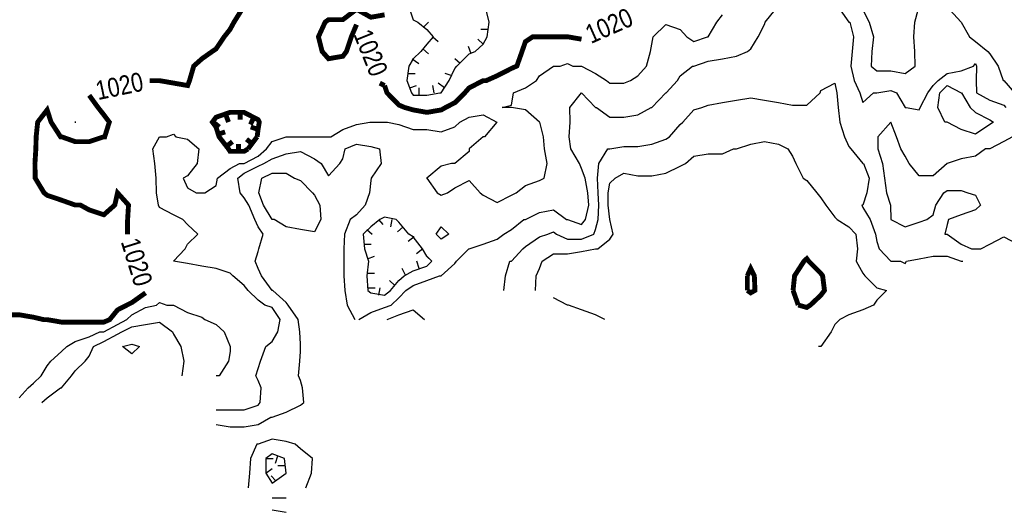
# Model space of a CAD drawing. Extents: x 628896 to 629898, y 4519176 to 4520140.
# Tile 3 of 23: x 629064 to 629266, y 4519222 to 4519324. Entities that reach past the tile are written whole.
import ezdxf
from ezdxf.enums import TextEntityAlignment as Align

# ---------------------------------------------------------------- set-up
doc = ezdxf.new("R2010")
doc.units = 0

msp = doc.modelspace()

# ---------------------------------------------------------------- linework, layer by layer
at = {"layer": 'GSLAYER', "linetype": 'CONTINUOUS', "const_width": 1, "flags": 128}
for points in [[(629091.125, 4519311), (629093, 4519311), (629095.875, 4519310.5), (629098.75, 4519310), (629099.125, 4519311), (629100, 4519314), (629101.6875, 4519315.5), (629103.8125, 4519317), (629104.5625, 4519317.5), (629106.25, 4519320), (629107.4375, 4519321.5), (629108.25, 4519323), (629109.8125, 4519325.5)], [(629133.1875, 4519325.5), (629130.5625, 4519323.5), (629127.625, 4519323.5), (629126.9375, 4519323), (629125.5625, 4519320), (629126.3125, 4519317), (629127.625, 4519315.5), (629130.5625, 4519316), (629131.3125, 4519317), (629132.3125, 4519320), (629133.375, 4519322.5)], [(629139.125, 4519324.5), (629136.3125, 4519324), (629133.625, 4519325.5)], [(629133.375, 4519322.5), (629133.375, 4519322.5)], [(629139.125, 4519310), (629139.625, 4519308.5), (629142.0625, 4519306), (629143.25, 4519305.5), (629145, 4519305), (629147.8125, 4519304.5), (629150.75, 4519305), (629151.625, 4519305.5), (629153.5625, 4519306.5), (629155.5625, 4519308.5), (629156.4375, 4519309.5), (629159.3125, 4519311), (629159.9375, 4519311), (629162.1875, 4519312), (629165.125, 4519313.5), (629166.25, 4519314), (629167.3125, 4519317), (629168, 4519319), (629169.5, 4519320), (629170.875, 4519320), (629173.75, 4519320), (629175.9375, 4519320), (629176.625, 4519320), (629179.5, 4519319.5)], [(629179.5, 4519319.5), (629179.5, 4519319.5)], [(629090.9375, 4519311), (629091.125, 4519311)], [(629138.125, 4519310.5), (629139.125, 4519310)], [(629086.4375, 4519282.5), (629086.625, 4519285.5), (629084.375, 4519288), (629083.8125, 4519285.5), (629081.5625, 4519283.5), (629078.5625, 4519284.5), (629076.75, 4519285.5), (629075.6875, 4519285.5), (629072.875, 4519286.5), (629069.9375, 4519287.5), (629069.3125, 4519288), (629067.5, 4519291), (629067.4375, 4519294), (629067.625, 4519297), (629067.6875, 4519299.5), (629068, 4519302.5), (629069.9375, 4519305), (629070.75, 4519302.5), (629072.6875, 4519299.5), (629072.875, 4519299.5), (629075.6875, 4519298.5), (629078.5625, 4519298.5), (629081.5625, 4519299.5), (629081.75, 4519299.5), (629082.6875, 4519302.5), (629081.5625, 4519304), (629080.375, 4519305.5), (629078.5625, 4519308)], [(629078.5625, 4519308), (629078.5625, 4519308)], [(629113, 4519299.5), (629113.1875, 4519301), (629113.4375, 4519302.5), (629113.1875, 4519303), (629110.3125, 4519304.5), (629107.4375, 4519304.5), (629104.5625, 4519303.5), (629103.8125, 4519302.5), (629104.5625, 4519301.5), (629105.1875, 4519299.5), (629107.125, 4519297), (629107.4375, 4519296.5), (629110.3125, 4519296.5), (629111.125, 4519297)], [(629109.5, 4519304.5), (629109.5, 4519303)], [(629104, 4519302.5), (629105.25, 4519301.5)], [(629106.5625, 4519304), (629107.125, 4519302.5)], [(629112.3125, 4519303.5), (629111.625, 4519302)], [(629105, 4519300), (629106.4375, 4519300.5)], [(629113.1875, 4519301), (629111.6875, 4519301.5)], [(629106.6875, 4519297.5), (629107.9375, 4519298.5)], [(629112.0625, 4519298), (629110.8125, 4519299)], [(629111.125, 4519297), (629113, 4519299.5)], [(629109.1875, 4519296.5), (629109.1875, 4519298)], [(629086.4375, 4519279.5), (629086.4375, 4519282.5)], [(629222.875, 4519268), (629223.1875, 4519271), (629225.125, 4519274), (629225.6875, 4519274.5), (629226.0625, 4519274), (629228.5625, 4519271.5), (629228.9375, 4519271), (629229.3125, 4519268), (629228.5625, 4519267), (629226.4375, 4519265), (629225.6875, 4519264.5), (629223.9375, 4519265)], [(629213.5, 4519271), (629214.1875, 4519272.5), (629214.9375, 4519271), (629215.0625, 4519268), (629214.1875, 4519267.5), (629213.5, 4519268)], [(629213.5, 4519268), (629213.5, 4519271)], [(629049.75, 4519250), (629052.625, 4519250.5), (629052.875, 4519250.5), (629054.75, 4519253.5), (629055.5, 4519256), (629055.625, 4519256.5), (629057.5, 4519259.5), (629058.4375, 4519261), (629059.5, 4519262), (629061.3125, 4519263), (629064.1875, 4519263), (629067.125, 4519262.5), (629069.25, 4519262), (629069.9375, 4519262), (629072.875, 4519261.5), (629075.6875, 4519261.5), (629078.5625, 4519261.5), (629081.5625, 4519261.5), (629082.75, 4519262), (629084.375, 4519264), (629086.3125, 4519265), (629087.3125, 4519265.5), (629090.125, 4519267.5)], [(629090.125, 4519267.5), (629090.125, 4519267.5)], [(629223.9375, 4519265), (629222.875, 4519268)]]:
    msp.add_lwpolyline(points, dxfattribs=at)
at = {"layer": 'GSLAYER', "linetype": 'CONTINUOUS', "flags": 128}
for points in [[(629133.875, 4519262), (629136.3125, 4519263.5), (629139.125, 4519264.5), (629140.5, 4519265), (629142.0625, 4519266.5), (629143.5, 4519268), (629145, 4519269), (629147.8125, 4519270), (629150.375, 4519271), (629150.75, 4519271), (629153.5625, 4519273.5), (629153.875, 4519274), (629156.375, 4519276.5), (629156.4375, 4519276.5), (629159.3125, 4519277.5), (629162.1875, 4519278.5), (629163.5625, 4519279.5), (629165.125, 4519280.5), (629167.6875, 4519282.5), (629168, 4519282.5), (629170.875, 4519284), (629173.75, 4519284.5), (629176.4375, 4519282.5), (629176.625, 4519282.5), (629179.5, 4519281.5), (629180.3125, 4519282.5), (629181, 4519285.5), (629180.8125, 4519288), (629180.25, 4519291), (629179.5, 4519293), (629179.0625, 4519294), (629177.3125, 4519297), (629177, 4519299.5), (629177.1875, 4519302.5), (629177.125, 4519305.5), (629179.5, 4519308.5), (629182.375, 4519305.5), (629182.5625, 4519305.5), (629185.3125, 4519303.5), (629188.1875, 4519303.5), (629191.0625, 4519304), (629193.75, 4519305.5), (629193.9375, 4519305.5), (629196.8125, 4519308.5), (629196.875, 4519308.5), (629199.1875, 4519311), (629199.75, 4519312), (629202.25, 4519314), (629202.5625, 4519314), (629205.5, 4519315), (629208.4375, 4519315.5), (629211.25, 4519316), (629213.5625, 4519317), (629214.1875, 4519317.5), (629215.75, 4519320), (629217, 4519322.5), (629217.125, 4519323), (629219.1875, 4519325.5)], [(629144.3125, 4519325.5), (629145, 4519323.5), (629145.9375, 4519323), (629147.8125, 4519321.5), (629149.0625, 4519320), (629147.8125, 4519318.5), (629146.5625, 4519317), (629145, 4519315.5), (629144.125, 4519314), (629143.6875, 4519311), (629144.625, 4519308.5), (629145, 4519308), (629147.8125, 4519308), (629150.4375, 4519308.5)], [(629150.4375, 4519308.5), (629150.75, 4519308.5), (629152.375, 4519311), (629153.5625, 4519313.5), (629153.9375, 4519314), (629156.4375, 4519316.5), (629157.6875, 4519317), (629159.3125, 4519318.5), (629160.1875, 4519320), (629160.5625, 4519323), (629159.9375, 4519325.5)], [(629232.5625, 4519325.5), (629234.3125, 4519323), (629234.5, 4519323), (629235.25, 4519320), (629235, 4519317), (629234.6875, 4519314), (629235.375, 4519311), (629236.5625, 4519308.5), (629237.1875, 4519306.5), (629239.375, 4519308.5), (629240.0625, 4519308.5), (629242.9375, 4519309), (629244.0625, 4519308.5), (629245.875, 4519305.5), (629246.0625, 4519305.5), (629248.75, 4519305), (629248.9375, 4519305.5), (629250.5, 4519308.5), (629251.625, 4519310), (629252.625, 4519311), (629254.5, 4519312.5), (629257.375, 4519313), (629259.875, 4519314), (629260.25, 4519314.5), (629260.5, 4519314), (629260.4375, 4519311), (629260.5, 4519308.5), (629263.1875, 4519307), (629266.0625, 4519306), (629266.5, 4519305.5)], [(629237.1875, 4519325.5), (629238.5, 4519323), (629239.375, 4519320), (629239, 4519317), (629238.875, 4519314), (629240.0625, 4519313), (629242.9375, 4519313), (629245.875, 4519312.5), (629247.9375, 4519314), (629247.8125, 4519317), (629247.625, 4519320), (629247.875, 4519323), (629248.5, 4519325.5)], [(629255, 4519325.5), (629257.375, 4519323), (629259.0625, 4519320), (629260.25, 4519319), (629262.8125, 4519317), (629263.1875, 4519316.5), (629264.9375, 4519314), (629265.9375, 4519311), (629266.0625, 4519311), (629268.25, 4519308.5)], [(629104.5625, 4519243.5), (629107.4375, 4519243.5), (629110.3125, 4519243.5), (629113.1875, 4519244.5), (629113.625, 4519245), (629113.8125, 4519248), (629113.1875, 4519249.5), (629112.75, 4519250.5), (629113.1875, 4519252), (629113.6875, 4519253.5), (629114.8125, 4519256.5), (629116.0625, 4519257.5), (629117.25, 4519259.5), (629117.75, 4519262), (629116.0625, 4519264.5), (629114.5625, 4519265), (629113.1875, 4519266), (629111.125, 4519268), (629110.3125, 4519269), (629108, 4519271), (629107.4375, 4519271.5), (629104.5625, 4519272.5), (629101.6875, 4519273), (629098.75, 4519273.5), (629095.875, 4519274), (629098.25, 4519276.5), (629098.75, 4519277.5), (629100.8125, 4519279.5), (629098.75, 4519281.5), (629097.75, 4519282.5), (629095.875, 4519283.5), (629093, 4519285), (629092.75, 4519285.5), (629092.375, 4519288), (629092.3125, 4519291), (629092, 4519294), (629091.625, 4519297), (629093, 4519299.5), (629094.4375, 4519299.5), (629095.875, 4519300), (629096.3125, 4519299.5), (629098.75, 4519299), (629101.0625, 4519297), (629100.6875, 4519294), (629098.75, 4519291.5), (629097.8125, 4519291), (629098.75, 4519289), (629100.5, 4519288), (629101.6875, 4519288), (629102.25, 4519288), (629104.5625, 4519289.5), (629104.875, 4519291), (629107.4375, 4519293), (629109.375, 4519294), (629110.3125, 4519294), (629113.1875, 4519295.5), (629114.9375, 4519297), (629116.0625, 4519298.5), (629118.9375, 4519299.5), (629121.875, 4519299.5), (629124.75, 4519299.5), (629127.625, 4519299.5), (629128.125, 4519299.5), (629130.5625, 4519301), (629133.375, 4519302), (629136.125, 4519302.5), (629136.3125, 4519302.5), (629139.125, 4519302.5), (629139.75, 4519302.5), (629142.0625, 4519302), (629145, 4519301), (629147.8125, 4519301), (629150.75, 4519300.5), (629153.5625, 4519301.5), (629154.5625, 4519302.5), (629156.4375, 4519303.5), (629159.3125, 4519304), (629162.125, 4519302.5), (629159.625, 4519299.5), (629159.3125, 4519299.5), (629156.5, 4519297), (629156.4375, 4519296.5), (629153.5625, 4519294), (629152.8125, 4519294), (629150.75, 4519293.5), (629147.8125, 4519291), (629147.6875, 4519291), (629147.8125, 4519291), (629149.875, 4519288), (629150.75, 4519287.5), (629152, 4519288), (629153.5625, 4519289), (629156.4375, 4519290.5), (629158.75, 4519288), (629159.3125, 4519287.5), (629162.1875, 4519286), (629165.125, 4519287.5), (629166.125, 4519288), (629168, 4519289.5), (629170.875, 4519290.5), (629171.8125, 4519291), (629172.4375, 4519294), (629171.9375, 4519297), (629171.6875, 4519299.5), (629170.9375, 4519302.5), (629170.875, 4519302.5), (629168, 4519305), (629165.125, 4519305.5), (629163.25, 4519305.5), (629165.125, 4519306), (629165.5625, 4519308.5), (629168, 4519309.5), (629170.25, 4519311), (629170.875, 4519312), (629173.75, 4519314), (629175.125, 4519314), (629176.625, 4519314.5), (629177.75, 4519314), (629179.5, 4519314), (629182.375, 4519312.5), (629184.625, 4519311), (629185.3125, 4519310.5), (629188.1875, 4519310.5), (629189.5625, 4519311), (629191.0625, 4519312), (629192.8125, 4519314), (629193.625, 4519317), (629193.9375, 4519318.5), (629194.1875, 4519320), (629196.8125, 4519322.5), (629199.75, 4519321.5), (629201.125, 4519320), (629202.5625, 4519319), (629205.3125, 4519320), (629205.5, 4519320), (629207.25, 4519323), (629208.4375, 4519324.5)], [(629147.125, 4519322), (629148.125, 4519323)], [(629160.375, 4519321.5), (629158.875, 4519321.5)], [(629149, 4519320), (629150.125, 4519319)], [(629159.3125, 4519318.5), (629158.25, 4519319.5)], [(629146.9375, 4519317.5), (629148.125, 4519316.5)], [(629156.875, 4519316.5), (629156.3125, 4519318)], [(629144.8125, 4519315.5), (629146.125, 4519314.5)], [(629154.625, 4519314.5), (629153.5625, 4519315.5)], [(629143.875, 4519312.5), (629145.375, 4519312.5)], [(629153, 4519312), (629151.5625, 4519312.5)], [(629144.3125, 4519309.5), (629145.6875, 4519310)], [(629146.25, 4519308), (629146.25, 4519309.5)], [(629149.3125, 4519308.5), (629149, 4519310)], [(629151.4375, 4519309.5), (629150.125, 4519310.5)], [(629163.5625, 4519268), (629163.9375, 4519271), (629164.8125, 4519274), (629165.125, 4519274), (629167.5, 4519276.5), (629168, 4519277), (629170.875, 4519279), (629172.625, 4519279.5), (629173.75, 4519280), (629174.375, 4519279.5), (629176.625, 4519278.5), (629179.5, 4519278.5), (629182, 4519279.5), (629182.375, 4519280.5), (629182.9375, 4519282.5), (629183.0625, 4519285.5), (629182.9375, 4519288), (629182.8125, 4519291), (629183.0625, 4519294), (629184.875, 4519297), (629185.3125, 4519297), (629188.1875, 4519297.5), (629191.0625, 4519297.5), (629193.9375, 4519298), (629196.8125, 4519299), (629197.5625, 4519299.5), (629199.75, 4519302), (629200.25, 4519302.5), (629202.5625, 4519305), (629204.1875, 4519305.5), (629205.5, 4519306), (629208.4375, 4519306.5), (629211.25, 4519307), (629214.1875, 4519307.5), (629217, 4519307), (629219.875, 4519306.5), (629222.75, 4519306), (629225.6875, 4519306), (629228.4375, 4519308.5), (629228.5625, 4519309), (629231.4375, 4519310.5), (629231.875, 4519308.5), (629232.125, 4519305.5), (629232.4375, 4519302.5), (629233.4375, 4519299.5), (629234.3125, 4519297.5), (629234.6875, 4519297), (629237.1875, 4519294), (629237.3125, 4519294), (629238.5, 4519291), (629238, 4519288), (629237.1875, 4519285.5), (629237, 4519285.5), (629237.1875, 4519285), (629238.6875, 4519282.5), (629239.75, 4519279.5), (629240.0625, 4519278), (629240.5625, 4519276.5), (629242.9375, 4519274), (629244.9375, 4519274), (629245.875, 4519273.5), (629246.125, 4519274), (629248.75, 4519274.5), (629251.625, 4519275), (629254.5, 4519275), (629257.375, 4519274), (629257.6875, 4519274)], [(629254, 4519302.5), (629252.5625, 4519305.5), (629252.9375, 4519308.5), (629254.5, 4519310), (629257.375, 4519308.5), (629257.4375, 4519308.5), (629259.1875, 4519305.5), (629260.25, 4519304.5), (629263.1875, 4519303), (629263.9375, 4519302.5), (629263.1875, 4519302), (629260.25, 4519300), (629257.375, 4519301), (629254.5, 4519302.5), (629254, 4519302.5)], [(629075.8125, 4519302.5), (629075.6875, 4519302.5), (629075.625, 4519302.5), (629075.6875, 4519302.5), (629075.8125, 4519302.5)], [(629267.875, 4519299.5), (629266.0625, 4519298.5), (629263.1875, 4519297), (629262.3125, 4519297), (629260.25, 4519295.5), (629257.375, 4519295), (629254.5, 4519294), (629251.625, 4519291.5), (629248.75, 4519291.5), (629246.6875, 4519294), (629245.875, 4519295.5), (629245, 4519297), (629244.0625, 4519299.5), (629242.9375, 4519302.5), (629240.25, 4519299.5), (629240.25, 4519297), (629241.1875, 4519294), (629241.625, 4519291), (629242.0625, 4519288), (629242.875, 4519285.5), (629242.9375, 4519282.5), (629245.875, 4519281), (629248.75, 4519282), (629250.3125, 4519282.5), (629251.625, 4519283.5), (629252.125, 4519285.5), (629253.8125, 4519288), (629254.5, 4519288.5), (629257.375, 4519288.5), (629258.6875, 4519288), (629260.25, 4519287.5), (629261.3125, 4519285.5), (629260.25, 4519284.5), (629257.375, 4519283.5), (629254.75, 4519282.5), (629254.5, 4519281.5), (629254, 4519279.5), (629254.5, 4519279.5), (629257.375, 4519277.5), (629259.4375, 4519276.5), (629260.25, 4519276.5), (629261.375, 4519276.5), (629263.1875, 4519277.5), (629266.0625, 4519279), (629268.9375, 4519277.5)], [(629104.5625, 4519240.5), (629107.4375, 4519240), (629110.3125, 4519240), (629113.1875, 4519240.5), (629115.8125, 4519242), (629116.0625, 4519242), (629118.9375, 4519243), (629121.875, 4519244.5), (629122.5625, 4519245), (629122.3125, 4519248), (629121.875, 4519249.5), (629121.5, 4519250.5), (629121.75, 4519253.5), (629121.875, 4519255.5), (629121.875, 4519256.5), (629121.875, 4519257), (629121.75, 4519259.5), (629121.375, 4519262), (629119.375, 4519265), (629118.9375, 4519265.5), (629116.1875, 4519268), (629116.0625, 4519268), (629113.875, 4519271), (629113.1875, 4519272.5), (629112.5625, 4519274), (629113.1875, 4519276), (629113.375, 4519276.5), (629114.25, 4519279.5), (629113.1875, 4519281), (629112.5, 4519282.5), (629111.3125, 4519285.5), (629110.3125, 4519287), (629109.5, 4519288), (629109.0625, 4519291), (629110.3125, 4519292), (629113.1875, 4519293.5), (629114.375, 4519294), (629116.0625, 4519295), (629118.9375, 4519296), (629121.875, 4519296.5), (629124.75, 4519295), (629126.125, 4519294), (629127.625, 4519291.5), (629129.9375, 4519294), (629130.5625, 4519295), (629131.0625, 4519297), (629133.375, 4519298), (629136.3125, 4519297.5), (629138.0625, 4519297), (629138.4375, 4519294), (629136.375, 4519291), (629136.3125, 4519290.5), (629136, 4519288), (629135.125, 4519285.5), (629133.375, 4519283.5), (629132.0625, 4519282.5), (629130.9375, 4519279.5), (629130.75, 4519276.5), (629130.75, 4519274), (629130.75, 4519271), (629131, 4519268), (629131.4375, 4519265), (629133, 4519262)], [(629170.0625, 4519268), (629170.1875, 4519271), (629170.875, 4519272.5), (629171.4375, 4519274), (629173.75, 4519275.5), (629176.625, 4519275.5), (629179.5, 4519276), (629182.375, 4519276.5), (629182.875, 4519276.5), (629185.3125, 4519278.5), (629186, 4519279.5), (629185.3125, 4519282.5), (629184.9375, 4519285.5), (629185, 4519288), (629185.3125, 4519290), (629186.375, 4519291), (629188.1875, 4519292), (629191.0625, 4519291.5), (629193.9375, 4519291.5), (629196.8125, 4519292), (629199.75, 4519293.5), (629200.8125, 4519294), (629202.5625, 4519295.5), (629205.5, 4519296), (629208.4375, 4519296), (629210.6875, 4519297), (629211.25, 4519297), (629214.1875, 4519298), (629217, 4519298.5), (629219.875, 4519298), (629221.8125, 4519297), (629222.75, 4519295.5), (629223.4375, 4519294), (629224.9375, 4519291), (629225.6875, 4519290.5), (629227.75, 4519288), (629228.5625, 4519287), (629229.5625, 4519285.5), (629231.4375, 4519283), (629231.9375, 4519282.5), (629234.3125, 4519281), (629235.75, 4519279.5), (629236.0625, 4519276.5), (629235.8125, 4519274), (629237.1875, 4519271.5), (629237.5625, 4519271), (629240.0625, 4519268.5), (629242, 4519268), (629240.0625, 4519266), (629239.375, 4519265), (629237.1875, 4519264), (629234.3125, 4519263), (629232.4375, 4519262), (629231.4375, 4519261), (629230.6875, 4519259.5), (629228.5625, 4519256.5), (629228.0625, 4519256.5)], [(629116.5, 4519282.5), (629116.0625, 4519282.5), (629114.3125, 4519285.5), (629113.375, 4519288), (629113.9375, 4519291), (629116.0625, 4519292), (629118.9375, 4519292), (629120.6875, 4519291), (629121.875, 4519290.5), (629124.3125, 4519288), (629124.75, 4519287.5), (629125.875, 4519285.5), (629126.0625, 4519282.5), (629124.75, 4519280), (629121.875, 4519280.5), (629118.9375, 4519281), (629116.5, 4519282.5)], [(629140.3125, 4519268), (629142.0625, 4519270), (629143.125, 4519271), (629145, 4519272), (629147.8125, 4519273), (629148.8125, 4519274), (629147.8125, 4519275), (629146.875, 4519276.5), (629145, 4519279), (629144.125, 4519279.5), (629142.0625, 4519282), (629141.5, 4519282.5), (629139.125, 4519283), (629138.125, 4519282.5), (629136.3125, 4519281), (629134.75, 4519279.5), (629135, 4519276.5), (629135.8125, 4519274), (629135.5, 4519271), (629135.6875, 4519268), (629136.3125, 4519267.5), (629139.125, 4519267), (629140.3125, 4519268)], [(629137.875, 4519282.5), (629138.75, 4519281.5)], [(629140.625, 4519282.5), (629140.3125, 4519281)], [(629142.9375, 4519281), (629141.75, 4519280)], [(629149.6875, 4519279.5), (629150.75, 4519281), (629152.3125, 4519279.5), (629150.75, 4519278.5), (629149.6875, 4519279.5)], [(629135.5, 4519280.5), (629136.5625, 4519279.5)], [(629145.1875, 4519279), (629143.9375, 4519278)], [(629134.9375, 4519277.5), (629136.375, 4519277.5)], [(629135.625, 4519274.5), (629137.0625, 4519275)], [(629146.9375, 4519276.5), (629145.6875, 4519275.5)], [(629148.8125, 4519274), (629147.75, 4519275)], [(629146.25, 4519272.5), (629145.75, 4519274)], [(629135.625, 4519271.5), (629137.0625, 4519271.5)], [(629143.5, 4519271), (629142.75, 4519272.5)], [(629141.25, 4519269), (629140.125, 4519270)], [(629135.625, 4519268.5), (629137.1875, 4519268.5)], [(629137.9375, 4519267), (629138.1875, 4519268.5)], [(629064.1875, 4519246), (629066.0625, 4519248), (629067.125, 4519249), (629068.6875, 4519250.5), (629069.9375, 4519252.5), (629070.6875, 4519253.5), (629072.875, 4519255.5), (629074, 4519256.5), (629075.6875, 4519257.5), (629078.5625, 4519258.5), (629080.75, 4519259.5), (629081.5625, 4519259.5), (629084.375, 4519261), (629086.25, 4519262), (629087.3125, 4519263), (629090.125, 4519264.5), (629092.375, 4519265), (629093, 4519265.5), (629094.5, 4519265), (629095.875, 4519265), (629098.75, 4519263.5), (629101.6875, 4519262.5), (629102.25, 4519262), (629104.5625, 4519261), (629106.25, 4519259.5), (629107.4375, 4519256.5), (629107.5, 4519256.5), (629107.4375, 4519255.5), (629107.125, 4519253.5), (629105.1875, 4519250.5), (629104.5625, 4519250.5)], [(629184.25, 4519262), (629182.375, 4519263), (629179.5, 4519264), (629176.8125, 4519265), (629176.625, 4519265), (629173.75, 4519266.5)], [(629139.6875, 4519262), (629142.0625, 4519263), (629145, 4519264), (629147.3125, 4519262)], [(629068.875, 4519245), (629069.9375, 4519246), (629072.6875, 4519248), (629072.875, 4519248), (629074.9375, 4519250.5), (629075.6875, 4519251.5), (629077.75, 4519253.5), (629078.5625, 4519254.5), (629079.4375, 4519256.5), (629081.5625, 4519257.5), (629084.375, 4519259), (629085.25, 4519259.5), (629087.3125, 4519260.5), (629090.125, 4519261), (629093, 4519261.5), (629095.625, 4519259.5), (629095.875, 4519259), (629097.375, 4519256.5), (629097.9375, 4519253.5), (629097.5625, 4519250.5)], [(629085.375, 4519256.5), (629087.3125, 4519257), (629088.875, 4519256.5), (629087.3125, 4519255), (629085.375, 4519256.5)], [(629123, 4519227.5), (629124.125, 4519230.5), (629124.3125, 4519233.5), (629121.875, 4519235.5), (629120.8125, 4519236.5), (629118.9375, 4519237), (629116.0625, 4519237.5), (629113.1875, 4519236.5), (629112.9375, 4519236.5), (629111.625, 4519233.5), (629111.4375, 4519230.5), (629111.125, 4519227.5)], [(629118.9375, 4519230.5), (629118.625, 4519233.5), (629116.0625, 4519234.5), (629114.75, 4519233.5), (629114.75, 4519230.5), (629116.0625, 4519228.5), (629118.9375, 4519230.5)], [(629114.75, 4519233.5), (629116.3125, 4519233.5)], [(629117.1875, 4519234), (629116.6875, 4519232.5)], [(629114.8125, 4519230.5), (629116.0625, 4519231.5)], [(629118.75, 4519232), (629117.25, 4519232)], [(629116.75, 4519229), (629115.875, 4519230)], [(629116.0625, 4519225.5), (629118.9375, 4519225.5)], [(629116.0625, 4519223), (629118.9375, 4519222.5)]]:
    msp.add_lwpolyline(points, dxfattribs=at)

# ---------------------------------------------------------------- texts
at = {"layer": 'GSLAYER', "color": 7}
for rotation, width, p, p2 in [(23.1, 0.758526, (629181.4375, 4519318.5), (629190.4375, 4519322.5)), (291.6, 0.747263, (629132.6875, 4519320.5), (629136.3125, 4519311.5)), (13.7, 0.752408, (629080.375, 4519307), (629089.9375, 4519309)), (287.4, 0.765838, (629085, 4519278), (629087.9375, 4519268.5))]:
    msp.add_text('1020', height=3.89682, rotation=rotation, dxfattribs=dict(at, width=width)).set_placement(p, p2, align=Align.FIT)

doc.saveas('drawing.dxf')
